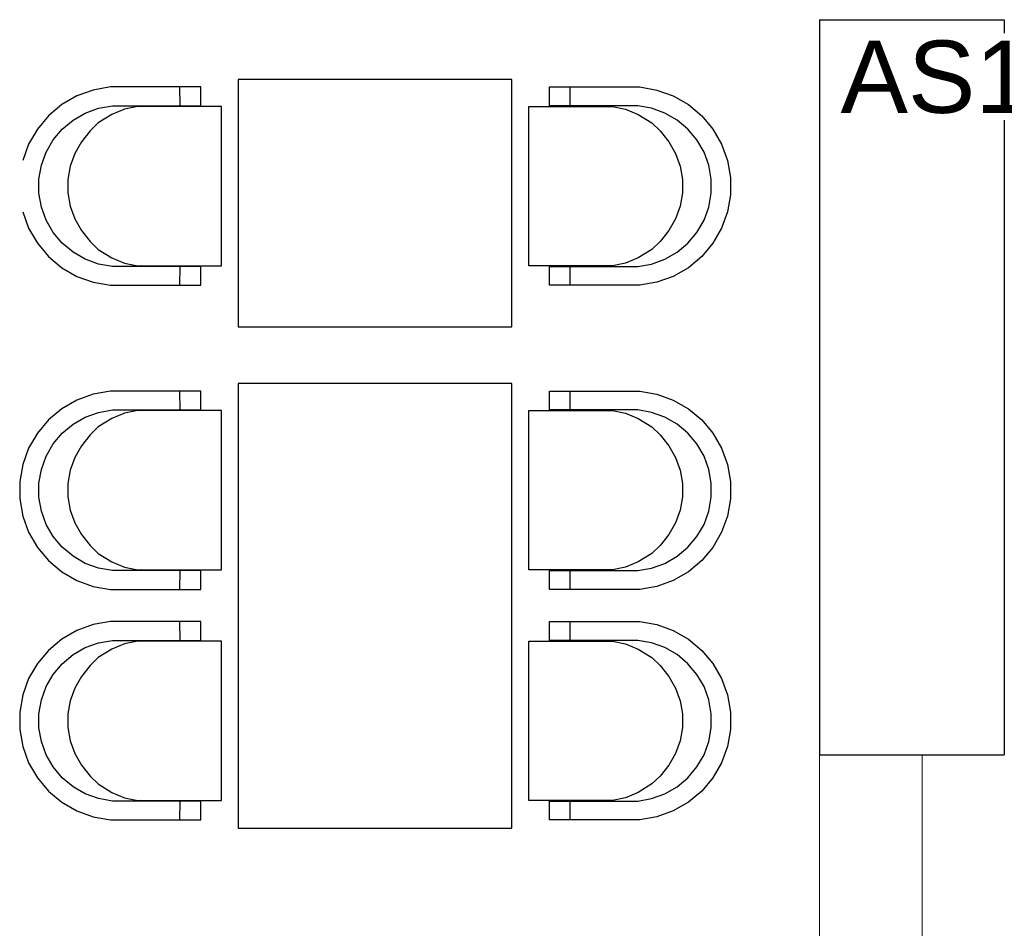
# Model space of a CAD drawing. Header units: millimetres. Extents: x -197461 to 862495, y -970068 to 63888.
# Tile 245 of 253: x -75247 to -72367, y -111934 to -109277. Entities that reach past the tile are written whole.
import ezdxf

# ---------------------------------------------------------------- set-up
doc = ezdxf.new("R2010")
doc.units = ezdxf.units.MM
for name, color, linetype in [('AR-Hatch', 7, 'CONTINUOUS'), ('hatch_mb', 7, 'CONTINUOUS'), ('sienas es', 7, 'CONTINUOUS'), ('UAS', 240, 'CONTINUOUS')]:
    doc.layers.add(name, color=color, linetype=linetype)
doc.styles.add('ARIAL', font='arialbd.ttf')

msp = doc.modelspace()

# ---------------------------------------------------------------- linework, layer by layer
at = {"layer": 'AR-Hatch', "color": 251, "linetype": 'Continuous', "lineweight": 20, "true_color": 0x636466, "flags": 128}
msp.add_lwpolyline([(-72907.27004, -114927.17096), (-72607.27004, -114927.17096), (-72607.27004, -111427.17096), (-72907.27004, -111427.17096)], close=True, dxfattribs=at)
at = {"layer": 'hatch_mb', "color": 9, "linetype": 'Continuous', "true_color": 0xc7c8ca}
for p, q in [((-75079.28222, -109500.14994), (-75123.32855, -109525.52094)), ((-75079.28222, -109500.14994), (-75123.32855, -109525.52094)), ((-75031.49034, -109482.79494), (-75079.28222, -109500.14994)), ((-75031.49034, -109482.79494), (-75079.28222, -109500.14994)), ((-74981.40425, -109473.98294), (-75031.49034, -109482.79494)), ((-74981.40425, -109473.98294), (-75031.49034, -109482.79494)), ((-74717.27202, -109473.98294), (-74981.40425, -109473.98294)), ((-74717.27202, -109473.98294), (-74981.40425, -109473.98294)), ((-74777.77095, -109528.98294), (-74777.95884, -109473.98294)), ((-74777.77095, -109528.98294), (-74777.95884, -109473.98294)), ((-74717.27202, -109528.98294), (-74717.27202, -109473.98294)), ((-74717.27202, -109528.98294), (-74717.27202, -109473.98294)), ((-73697.26807, -109528.98294), (-73697.26807, -109473.98294)), ((-73697.26807, -109473.98294), (-73433.13584, -109473.98294)), ((-73697.26807, -109528.98294), (-73697.26807, -109473.98294)), ((-73697.26807, -109473.98294), (-73433.13584, -109473.98294)), ((-73636.76913, -109528.98294), (-73636.58125, -109473.98294)), ((-73636.76913, -109528.98294), (-73636.58125, -109473.98294)), ((-73433.13584, -109473.98294), (-73383.04975, -109482.79494)), ((-73433.13584, -109473.98294), (-73383.04975, -109482.79494)), ((-73383.04975, -109482.79494), (-73335.25787, -109500.14994)), ((-73383.04975, -109482.79494), (-73335.25787, -109500.14994)), ((-73335.25787, -109500.14994), (-73291.21154, -109525.52094)), ((-73335.25787, -109500.14994), (-73291.21154, -109525.52094)), ((-75123.32855, -109525.52094), (-75162.28829, -109558.13894)), ((-75123.32855, -109525.52094), (-75162.28829, -109558.13894)), ((-75015.9826, -109536.12294), (-74975.39514, -109528.98294)), ((-75015.9826, -109536.12294), (-74975.39514, -109528.98294)), ((-74975.39514, -109528.98294), (-74717.27202, -109528.98294)), ((-74975.39514, -109528.98294), (-74717.27202, -109528.98294)), ((-74901.1808, -109530.98294), (-74939.88455, -109538.81994)), ((-74901.1808, -109530.98294), (-74939.88455, -109538.81994)), ((-74656.87623, -109530.98294), (-74901.1808, -109530.98294)), ((-74656.87623, -109530.98294), (-74901.1808, -109530.98294)), ((-74895.80268, -109530.98294), (-74889.12828, -109529.59694)), ((-74895.80268, -109530.98294), (-74889.12828, -109529.59694)), ((-74889.12828, -109529.59694), (-74864.61151, -109528.98294)), ((-74889.12828, -109529.59694), (-74864.61151, -109528.98294)), ((-74656.87623, -109996.98294), (-74656.87623, -109530.98294)), ((-74656.87623, -109996.98294), (-74656.87623, -109530.98294)), ((-73757.66386, -109996.98294), (-73757.66386, -109530.98294)), ((-73757.66386, -109530.98294), (-73513.35929, -109530.98294)), ((-73757.66386, -109996.98294), (-73757.66386, -109530.98294)), ((-73757.66386, -109530.98294), (-73513.35929, -109530.98294)), ((-73439.14495, -109528.98294), (-73697.26807, -109528.98294)), ((-73439.14495, -109528.98294), (-73697.26807, -109528.98294)), ((-73525.41181, -109529.59694), (-73549.92858, -109528.98294)), ((-73525.41181, -109529.59694), (-73549.92858, -109528.98294)), ((-73518.73741, -109530.98294), (-73525.41181, -109529.59694)), ((-73518.73741, -109530.98294), (-73525.41181, -109529.59694)), ((-73513.35929, -109530.98294), (-73474.65554, -109538.81994)), ((-73513.35929, -109530.98294), (-73474.65554, -109538.81994)), ((-73398.55749, -109536.12294), (-73439.14495, -109528.98294)), ((-73398.55749, -109536.12294), (-73439.14495, -109528.98294)), ((-73291.21154, -109525.52094), (-73252.2518, -109558.13894)), ((-73291.21154, -109525.52094), (-73252.2518, -109558.13894)), ((-75162.28829, -109558.13894), (-75194.98071, -109597.00994)), ((-75162.28829, -109558.13894), (-75194.98071, -109597.00994)), ((-75090.40212, -109570.74694), (-75054.7108, -109550.18694)), ((-75090.40212, -109570.74694), (-75054.7108, -109550.18694)), ((-75054.7108, -109550.18694), (-75015.9826, -109536.12294)), ((-75054.7108, -109550.18694), (-75015.9826, -109536.12294)), ((-74976.81444, -109554.28494), (-75016.83986, -109578.96994)), ((-74976.81444, -109554.28494), (-75016.83986, -109578.96994)), ((-74939.88455, -109538.81994), (-74976.81444, -109554.28494)), ((-74939.88455, -109538.81994), (-74976.81444, -109554.28494)), ((-73474.65554, -109538.81994), (-73437.72565, -109554.28494)), ((-73474.65554, -109538.81994), (-73437.72565, -109554.28494)), ((-73437.72565, -109554.28494), (-73397.70023, -109578.96994)), ((-73437.72565, -109554.28494), (-73397.70023, -109578.96994)), ((-73359.82929, -109550.18694), (-73398.55749, -109536.12294)), ((-73359.82929, -109550.18694), (-73398.55749, -109536.12294)), ((-73324.13797, -109570.74694), (-73359.82929, -109550.18694)), ((-73324.13797, -109570.74694), (-73359.82929, -109550.18694)), ((-73252.2518, -109558.13894), (-73219.55937, -109597.00994)), ((-73252.2518, -109558.13894), (-73219.55937, -109597.00994)), ((-75121.974, -109597.17794), (-75090.40212, -109570.74694)), ((-75121.974, -109597.17794), (-75090.40212, -109570.74694)), ((-75016.83986, -109578.96994), (-75040.95634, -109602.27594)), ((-75016.83986, -109578.96994), (-75040.95634, -109602.27594)), ((-73397.70023, -109578.96994), (-73373.58375, -109602.27594)), ((-73397.70023, -109578.96994), (-73373.58375, -109602.27594)), ((-73292.56608, -109597.17794), (-73324.13797, -109570.74694)), ((-73292.56608, -109597.17794), (-73324.13797, -109570.74694)), ((-75194.98071, -109597.00994), (-75220.40966, -109640.95594)), ((-75194.98071, -109597.00994), (-75220.40966, -109640.95594)), ((-75148.46535, -109628.67794), (-75121.974, -109597.17794)), ((-75148.46535, -109628.67794), (-75121.974, -109597.17794)), ((-75040.95634, -109602.27594), (-75066.21779, -109634.43494)), ((-75040.95634, -109602.27594), (-75066.21779, -109634.43494)), ((-73373.58375, -109602.27594), (-73348.3223, -109634.43494)), ((-73373.58375, -109602.27594), (-73348.3223, -109634.43494)), ((-73266.07474, -109628.67794), (-73292.56608, -109597.17794)), ((-73266.07474, -109628.67794), (-73292.56608, -109597.17794)), ((-73219.55937, -109597.00994), (-73194.13043, -109640.95594)), ((-73219.55937, -109597.00994), (-73194.13043, -109640.95594)), ((-75220.40966, -109640.95594), (-75237.80427, -109688.63894)), ((-75220.40966, -109640.95594), (-75237.80427, -109688.63894)), ((-75169.07231, -109664.28794), (-75148.46535, -109628.67794)), ((-75169.07231, -109664.28794), (-75148.46535, -109628.67794)), ((-75066.21779, -109634.43494), (-75085.86814, -109668.53094)), ((-75066.21779, -109634.43494), (-75085.86814, -109668.53094)), ((-73348.3223, -109634.43494), (-73328.67194, -109668.53094)), ((-73348.3223, -109634.43494), (-73328.67194, -109668.53094)), ((-73245.46778, -109664.28794), (-73266.07474, -109628.67794)), ((-73245.46778, -109664.28794), (-73266.07474, -109628.67794)), ((-73194.13043, -109640.95594), (-73176.73582, -109688.63894)), ((-73194.13043, -109640.95594), (-73176.73582, -109688.63894)), ((-75183.16837, -109702.92794), (-75169.07231, -109664.28794)), ((-75183.16837, -109702.92794), (-75169.07231, -109664.28794)), ((-75085.86814, -109668.53094), (-75099.30944, -109705.52594)), ((-75085.86814, -109668.53094), (-75099.30944, -109705.52594)), ((-73328.67194, -109668.53094), (-73315.23065, -109705.52594)), ((-73328.67194, -109668.53094), (-73315.23065, -109705.52594)), ((-73231.37172, -109702.92794), (-73245.46778, -109664.28794)), ((-73231.37172, -109702.92794), (-73245.46778, -109664.28794)), ((-75190.32468, -109743.42294), (-75183.16837, -109702.92794)), ((-75190.32468, -109743.42294), (-75183.16837, -109702.92794)), ((-73224.2154, -109743.42294), (-73231.37172, -109702.92794)), ((-73224.2154, -109743.42294), (-73231.37172, -109702.92794)), ((-73176.73582, -109688.63894), (-73167.90369, -109738.61094)), ((-73176.73582, -109688.63894), (-73167.90369, -109738.61094)), ((-75099.30944, -109705.52594), (-75106.13441, -109744.29794)), ((-75099.30944, -109705.52594), (-75106.13441, -109744.29794)), ((-73315.23065, -109705.52594), (-73308.40568, -109744.29794)), ((-73315.23065, -109705.52594), (-73308.40568, -109744.29794)), ((-75190.32468, -109784.54294), (-75190.32468, -109743.42294)), ((-75190.32468, -109784.54294), (-75190.32468, -109743.42294)), ((-75106.13441, -109744.29794), (-75106.13441, -109783.66794)), ((-75106.13441, -109744.29794), (-75106.13441, -109783.66794)), ((-73308.40568, -109744.29794), (-73308.40568, -109783.66794)), ((-73308.40568, -109744.29794), (-73308.40568, -109783.66794)), ((-73224.2154, -109784.54294), (-73224.2154, -109743.42294)), ((-73224.2154, -109784.54294), (-73224.2154, -109743.42294)), ((-73167.90369, -109738.61094), (-73167.90369, -109789.35494)), ((-73167.90369, -109738.61094), (-73167.90369, -109789.35494)), ((-75183.16837, -109825.03794), (-75190.32468, -109784.54294)), ((-75183.16837, -109825.03794), (-75190.32468, -109784.54294)), ((-75106.13441, -109783.66794), (-75099.30944, -109822.43994)), ((-75106.13441, -109783.66794), (-75099.30944, -109822.43994)), ((-73308.40568, -109783.66794), (-73315.23065, -109822.43994)), ((-73308.40568, -109783.66794), (-73315.23065, -109822.43994)), ((-73231.37172, -109825.03794), (-73224.2154, -109784.54294)), ((-73231.37172, -109825.03794), (-73224.2154, -109784.54294)), ((-73167.90369, -109789.35494), (-73176.73582, -109839.32694)), ((-73167.90369, -109789.35494), (-73176.73582, -109839.32694)), ((-75237.80427, -109839.32694), (-75220.40966, -109887.00994)), ((-75237.80427, -109839.32694), (-75220.40966, -109887.00994)), ((-75169.07231, -109863.67794), (-75183.16837, -109825.03794)), ((-75169.07231, -109863.67794), (-75183.16837, -109825.03794)), ((-75099.30944, -109822.43994), (-75085.86814, -109859.43494)), ((-75099.30944, -109822.43994), (-75085.86814, -109859.43494)), ((-73315.23065, -109822.43994), (-73328.67194, -109859.43494)), ((-73315.23065, -109822.43994), (-73328.67194, -109859.43494)), ((-73245.46778, -109863.67794), (-73231.37172, -109825.03794)), ((-73245.46778, -109863.67794), (-73231.37172, -109825.03794)), ((-73176.73582, -109839.32694), (-73194.13043, -109887.00994)), ((-73176.73582, -109839.32694), (-73194.13043, -109887.00994)), ((-75148.46535, -109899.28794), (-75169.07231, -109863.67794)), ((-75148.46535, -109899.28794), (-75169.07231, -109863.67794)), ((-75085.86814, -109859.43494), (-75066.21779, -109893.53094)), ((-75085.86814, -109859.43494), (-75066.21779, -109893.53094)), ((-73328.67194, -109859.43494), (-73348.3223, -109893.53094)), ((-73328.67194, -109859.43494), (-73348.3223, -109893.53094)), ((-73266.07474, -109899.28794), (-73245.46778, -109863.67794)), ((-73266.07474, -109899.28794), (-73245.46778, -109863.67794)), ((-75220.40966, -109887.00994), (-75194.98071, -109930.95594)), ((-75220.40966, -109887.00994), (-75194.98071, -109930.95594)), ((-75121.974, -109930.78794), (-75148.46535, -109899.28794)), ((-75121.974, -109930.78794), (-75148.46535, -109899.28794)), ((-75066.21779, -109893.53094), (-75040.95634, -109925.68994)), ((-75066.21779, -109893.53094), (-75040.95634, -109925.68994)), ((-73348.3223, -109893.53094), (-73373.58375, -109925.68994)), ((-73348.3223, -109893.53094), (-73373.58375, -109925.68994)), ((-73292.56608, -109930.78794), (-73266.07474, -109899.28794)), ((-73292.56608, -109930.78794), (-73266.07474, -109899.28794)), ((-73194.13043, -109887.00994), (-73219.55937, -109930.95594)), ((-73194.13043, -109887.00994), (-73219.55937, -109930.95594)), ((-75194.98071, -109930.95594), (-75162.28829, -109969.82694)), ((-75194.98071, -109930.95594), (-75162.28829, -109969.82694)), ((-75090.40212, -109957.21894), (-75121.974, -109930.78794)), ((-75090.40212, -109957.21894), (-75121.974, -109930.78794)), ((-75040.95634, -109925.68994), (-75016.83986, -109948.99594)), ((-75040.95634, -109925.68994), (-75016.83986, -109948.99594)), ((-73373.58375, -109925.68994), (-73397.70023, -109948.99594)), ((-73373.58375, -109925.68994), (-73397.70023, -109948.99594)), ((-73324.13797, -109957.21894), (-73292.56608, -109930.78794)), ((-73324.13797, -109957.21894), (-73292.56608, -109930.78794)), ((-73219.55937, -109930.95594), (-73252.2518, -109969.82694)), ((-73219.55937, -109930.95594), (-73252.2518, -109969.82694)), ((-75054.7108, -109977.77894), (-75090.40212, -109957.21894)), ((-75054.7108, -109977.77894), (-75090.40212, -109957.21894)), ((-75016.83986, -109948.99594), (-74976.81444, -109973.68094)), ((-75016.83986, -109948.99594), (-74976.81444, -109973.68094)), ((-73397.70023, -109948.99594), (-73437.72565, -109973.68094)), ((-73397.70023, -109948.99594), (-73437.72565, -109973.68094)), ((-73359.82929, -109977.77894), (-73324.13797, -109957.21894)), ((-73359.82929, -109977.77894), (-73324.13797, -109957.21894)), ((-75162.28829, -109969.82694), (-75123.32855, -110002.44494)), ((-75162.28829, -109969.82694), (-75123.32855, -110002.44494)), ((-75015.9826, -109991.84294), (-75054.7108, -109977.77894)), ((-75015.9826, -109991.84294), (-75054.7108, -109977.77894)), ((-74976.81444, -109973.68094), (-74939.88455, -109989.14594)), ((-74976.81444, -109973.68094), (-74939.88455, -109989.14594)), ((-74939.88455, -109989.14594), (-74901.1808, -109996.98294)), ((-74939.88455, -109989.14594), (-74901.1808, -109996.98294)), ((-73474.65554, -109989.14594), (-73513.35929, -109996.98294)), ((-73474.65554, -109989.14594), (-73513.35929, -109996.98294)), ((-73437.72565, -109973.68094), (-73474.65554, -109989.14594)), ((-73437.72565, -109973.68094), (-73474.65554, -109989.14594)), ((-73398.55749, -109991.84294), (-73359.82929, -109977.77894)), ((-73398.55749, -109991.84294), (-73359.82929, -109977.77894)), ((-73252.2518, -109969.82694), (-73291.21154, -110002.44494)), ((-73252.2518, -109969.82694), (-73291.21154, -110002.44494)), ((-75123.32855, -110002.44494), (-75079.28222, -110027.81594)), ((-75123.32855, -110002.44494), (-75079.28222, -110027.81594)), ((-74975.39514, -109998.98294), (-75015.9826, -109991.84294)), ((-74975.39514, -109998.98294), (-75015.9826, -109991.84294)), ((-74717.27202, -109998.98294), (-74975.39514, -109998.98294)), ((-74717.27202, -109998.98294), (-74975.39514, -109998.98294)), ((-74901.1808, -109996.98294), (-74656.87623, -109996.98294)), ((-74901.1808, -109996.98294), (-74656.87623, -109996.98294)), ((-74879.31954, -109998.98294), (-74893.02488, -109996.98294)), ((-74879.31954, -109998.98294), (-74893.02488, -109996.98294)), ((-74777.95884, -110053.98294), (-74777.77095, -109998.98294)), ((-74777.95884, -110053.98294), (-74777.77095, -109998.98294)), ((-74717.27202, -110053.98294), (-74717.27202, -109998.98294)), ((-74717.27202, -110053.98294), (-74717.27202, -109998.98294)), ((-73513.35929, -109996.98294), (-73757.66386, -109996.98294)), ((-73513.35929, -109996.98294), (-73757.66386, -109996.98294)), ((-73697.26807, -110053.98294), (-73697.26807, -109998.98294)), ((-73697.26807, -109998.98294), (-73439.14495, -109998.98294)), ((-73697.26807, -110053.98294), (-73697.26807, -109998.98294)), ((-73697.26807, -109998.98294), (-73439.14495, -109998.98294)), ((-73636.58125, -110053.98294), (-73636.76913, -109998.98294)), ((-73636.58125, -110053.98294), (-73636.76913, -109998.98294)), ((-73535.22055, -109998.98294), (-73521.51521, -109996.98294)), ((-73535.22055, -109998.98294), (-73521.51521, -109996.98294)), ((-73439.14495, -109998.98294), (-73398.55749, -109991.84294)), ((-73439.14495, -109998.98294), (-73398.55749, -109991.84294)), ((-73291.21154, -110002.44494), (-73335.25787, -110027.81594)), ((-73291.21154, -110002.44494), (-73335.25787, -110027.81594)), ((-75079.28222, -110027.81594), (-75031.49034, -110045.17094)), ((-75079.28222, -110027.81594), (-75031.49034, -110045.17094)), ((-75031.49034, -110045.17094), (-74981.40425, -110053.98294)), ((-75031.49034, -110045.17094), (-74981.40425, -110053.98294)), ((-73383.04975, -110045.17094), (-73433.13584, -110053.98294)), ((-73383.04975, -110045.17094), (-73433.13584, -110053.98294)), ((-73335.25787, -110027.81594), (-73383.04975, -110045.17094)), ((-73335.25787, -110027.81594), (-73383.04975, -110045.17094)), ((-74981.40425, -110053.98294), (-74717.27202, -110053.98294)), ((-74981.40425, -110053.98294), (-74717.27202, -110053.98294)), ((-73433.13584, -110053.98294), (-73697.26807, -110053.98294)), ((-73433.13584, -110053.98294), (-73697.26807, -110053.98294)), ((-74981.40425, -110363.35593), (-75031.49034, -110372.16793)), ((-74981.40425, -110363.35593), (-75031.49034, -110372.16793)), ((-74717.27202, -110363.35593), (-74981.40425, -110363.35593)), ((-74717.27202, -110363.35593), (-74981.40425, -110363.35593)), ((-74777.77095, -110418.35593), (-74777.95884, -110363.35593)), ((-74777.77095, -110418.35593), (-74777.95884, -110363.35593)), ((-74717.27202, -110418.35593), (-74717.27202, -110363.35593)), ((-74717.27202, -110418.35593), (-74717.27202, -110363.35593)), ((-73697.26807, -110418.35593), (-73697.26807, -110363.35593)), ((-73697.26807, -110363.35593), (-73433.13584, -110363.35593)), ((-73697.26807, -110418.35593), (-73697.26807, -110363.35593)), ((-73697.26807, -110363.35593), (-73433.13584, -110363.35593)), ((-73636.76913, -110418.35593), (-73636.58125, -110363.35593)), ((-73636.76913, -110418.35593), (-73636.58125, -110363.35593)), ((-73433.13584, -110363.35593), (-73383.04975, -110372.16793)), ((-73433.13584, -110363.35593), (-73383.04975, -110372.16793)), ((-75079.28222, -110389.52293), (-75123.32855, -110414.89393)), ((-75079.28222, -110389.52293), (-75123.32855, -110414.89393)), ((-75031.49034, -110372.16793), (-75079.28222, -110389.52293)), ((-75031.49034, -110372.16793), (-75079.28222, -110389.52293)), ((-73383.04975, -110372.16793), (-73335.25787, -110389.52293)), ((-73383.04975, -110372.16793), (-73335.25787, -110389.52293)), ((-73335.25787, -110389.52293), (-73291.21154, -110414.89393)), ((-73335.25787, -110389.52293), (-73291.21154, -110414.89393)), ((-75123.32855, -110414.89393), (-75162.28829, -110447.51193)), ((-75123.32855, -110414.89393), (-75162.28829, -110447.51193)), ((-75015.9826, -110425.49593), (-74975.39514, -110418.35593)), ((-75015.9826, -110425.49593), (-74975.39514, -110418.35593)), ((-74975.39514, -110418.35593), (-74717.27202, -110418.35593)), ((-74975.39514, -110418.35593), (-74717.27202, -110418.35593)), ((-74901.1808, -110420.35593), (-74939.88455, -110428.19293)), ((-74901.1808, -110420.35593), (-74939.88455, -110428.19293)), ((-74656.87623, -110420.35593), (-74901.1808, -110420.35593)), ((-74656.87623, -110420.35593), (-74901.1808, -110420.35593)), ((-74895.80268, -110420.35593), (-74889.12828, -110418.96993)), ((-74895.80268, -110420.35593), (-74889.12828, -110418.96993)), ((-74889.12828, -110418.96993), (-74864.61151, -110418.35593)), ((-74889.12828, -110418.96993), (-74864.61151, -110418.35593)), ((-74656.87623, -110886.35593), (-74656.87623, -110420.35593)), ((-74656.87623, -110886.35593), (-74656.87623, -110420.35593)), ((-73757.66386, -110886.35593), (-73757.66386, -110420.35593)), ((-73757.66386, -110420.35593), (-73513.35929, -110420.35593)), ((-73757.66386, -110886.35593), (-73757.66386, -110420.35593)), ((-73757.66386, -110420.35593), (-73513.35929, -110420.35593)), ((-73439.14495, -110418.35593), (-73697.26807, -110418.35593)), ((-73439.14495, -110418.35593), (-73697.26807, -110418.35593)), ((-73525.41181, -110418.96993), (-73549.92858, -110418.35593)), ((-73525.41181, -110418.96993), (-73549.92858, -110418.35593)), ((-73518.73741, -110420.35593), (-73525.41181, -110418.96993)), ((-73518.73741, -110420.35593), (-73525.41181, -110418.96993)), ((-73513.35929, -110420.35593), (-73474.65554, -110428.19293)), ((-73513.35929, -110420.35593), (-73474.65554, -110428.19293)), ((-73398.55749, -110425.49593), (-73439.14495, -110418.35593)), ((-73398.55749, -110425.49593), (-73439.14495, -110418.35593)), ((-73291.21154, -110414.89393), (-73252.2518, -110447.51193)), ((-73291.21154, -110414.89393), (-73252.2518, -110447.51193)), ((-75162.28829, -110447.51193), (-75194.98071, -110486.38293)), ((-75162.28829, -110447.51193), (-75194.98071, -110486.38293)), ((-75090.40212, -110460.11993), (-75054.7108, -110439.55993)), ((-75090.40212, -110460.11993), (-75054.7108, -110439.55993)), ((-75054.7108, -110439.55993), (-75015.9826, -110425.49593)), ((-75054.7108, -110439.55993), (-75015.9826, -110425.49593)), ((-74976.81444, -110443.65793), (-75016.83986, -110468.34293)), ((-74976.81444, -110443.65793), (-75016.83986, -110468.34293)), ((-74939.88455, -110428.19293), (-74976.81444, -110443.65793)), ((-74939.88455, -110428.19293), (-74976.81444, -110443.65793)), ((-73474.65554, -110428.19293), (-73437.72565, -110443.65793)), ((-73474.65554, -110428.19293), (-73437.72565, -110443.65793)), ((-73437.72565, -110443.65793), (-73397.70023, -110468.34293)), ((-73437.72565, -110443.65793), (-73397.70023, -110468.34293)), ((-73359.82929, -110439.55993), (-73398.55749, -110425.49593)), ((-73359.82929, -110439.55993), (-73398.55749, -110425.49593)), ((-73324.13797, -110460.11993), (-73359.82929, -110439.55993)), ((-73324.13797, -110460.11993), (-73359.82929, -110439.55993)), ((-73252.2518, -110447.51193), (-73219.55937, -110486.38293)), ((-73252.2518, -110447.51193), (-73219.55937, -110486.38293)), ((-75121.974, -110486.55093), (-75090.40212, -110460.11993)), ((-75121.974, -110486.55093), (-75090.40212, -110460.11993)), ((-75016.83986, -110468.34293), (-75040.95634, -110491.64893)), ((-75016.83986, -110468.34293), (-75040.95634, -110491.64893)), ((-73397.70023, -110468.34293), (-73373.58375, -110491.64893)), ((-73397.70023, -110468.34293), (-73373.58375, -110491.64893)), ((-73292.56608, -110486.55093), (-73324.13797, -110460.11993)), ((-73292.56608, -110486.55093), (-73324.13797, -110460.11993)), ((-75194.98071, -110486.38293), (-75220.40966, -110530.32893)), ((-75194.98071, -110486.38293), (-75220.40966, -110530.32893)), ((-75148.46535, -110518.05093), (-75121.974, -110486.55093)), ((-75148.46535, -110518.05093), (-75121.974, -110486.55093)), ((-75040.95634, -110491.64893), (-75066.21779, -110523.80793)), ((-75040.95634, -110491.64893), (-75066.21779, -110523.80793)), ((-73373.58375, -110491.64893), (-73348.3223, -110523.80793)), ((-73373.58375, -110491.64893), (-73348.3223, -110523.80793)), ((-73266.07474, -110518.05093), (-73292.56608, -110486.55093)), ((-73266.07474, -110518.05093), (-73292.56608, -110486.55093)), ((-73219.55937, -110486.38293), (-73194.13043, -110530.32893)), ((-73219.55937, -110486.38293), (-73194.13043, -110530.32893)), ((-75220.40966, -110530.32893), (-75237.80427, -110578.01193)), ((-75220.40966, -110530.32893), (-75237.80427, -110578.01193)), ((-75169.07231, -110553.66093), (-75148.46535, -110518.05093)), ((-75169.07231, -110553.66093), (-75148.46535, -110518.05093)), ((-75066.21779, -110523.80793), (-75085.86814, -110557.90393)), ((-75066.21779, -110523.80793), (-75085.86814, -110557.90393)), ((-73348.3223, -110523.80793), (-73328.67194, -110557.90393)), ((-73348.3223, -110523.80793), (-73328.67194, -110557.90393)), ((-73245.46778, -110553.66093), (-73266.07474, -110518.05093)), ((-73245.46778, -110553.66093), (-73266.07474, -110518.05093)), ((-73194.13043, -110530.32893), (-73176.73582, -110578.01193)), ((-73194.13043, -110530.32893), (-73176.73582, -110578.01193)), ((-75183.16837, -110592.30093), (-75169.07231, -110553.66093)), ((-75183.16837, -110592.30093), (-75169.07231, -110553.66093)), ((-75085.86814, -110557.90393), (-75099.30944, -110594.89893)), ((-75085.86814, -110557.90393), (-75099.30944, -110594.89893)), ((-73328.67194, -110557.90393), (-73315.23065, -110594.89893)), ((-73328.67194, -110557.90393), (-73315.23065, -110594.89893)), ((-73231.37172, -110592.30093), (-73245.46778, -110553.66093)), ((-73231.37172, -110592.30093), (-73245.46778, -110553.66093)), ((-75237.80427, -110578.01193), (-75246.6364, -110627.98393)), ((-75237.80427, -110578.01193), (-75246.6364, -110627.98393)), ((-75190.32468, -110632.79593), (-75183.16837, -110592.30093)), ((-75190.32468, -110632.79593), (-75183.16837, -110592.30093)), ((-75099.30944, -110594.89893), (-75106.13441, -110633.67093)), ((-75099.30944, -110594.89893), (-75106.13441, -110633.67093)), ((-73315.23065, -110594.89893), (-73308.40568, -110633.67093)), ((-73315.23065, -110594.89893), (-73308.40568, -110633.67093)), ((-73224.2154, -110632.79593), (-73231.37172, -110592.30093)), ((-73224.2154, -110632.79593), (-73231.37172, -110592.30093)), ((-73176.73582, -110578.01193), (-73167.90369, -110627.98393)), ((-73176.73582, -110578.01193), (-73167.90369, -110627.98393)), ((-75246.6364, -110627.98393), (-75246.6364, -110678.72793)), ((-75246.6364, -110627.98393), (-75246.6364, -110678.72793)), ((-75190.32468, -110673.91593), (-75190.32468, -110632.79593)), ((-75190.32468, -110673.91593), (-75190.32468, -110632.79593)), ((-75106.13441, -110633.67093), (-75106.13441, -110673.04093)), ((-75106.13441, -110633.67093), (-75106.13441, -110673.04093)), ((-73308.40568, -110633.67093), (-73308.40568, -110673.04093)), ((-73308.40568, -110633.67093), (-73308.40568, -110673.04093)), ((-73224.2154, -110673.91593), (-73224.2154, -110632.79593)), ((-73224.2154, -110673.91593), (-73224.2154, -110632.79593)), ((-73167.90369, -110627.98393), (-73167.90369, -110678.72793)), ((-73167.90369, -110627.98393), (-73167.90369, -110678.72793)), ((-75246.6364, -110678.72793), (-75237.80427, -110728.69993)), ((-75246.6364, -110678.72793), (-75237.80427, -110728.69993)), ((-75183.16837, -110714.41093), (-75190.32468, -110673.91593)), ((-75183.16837, -110714.41093), (-75190.32468, -110673.91593)), ((-75106.13441, -110673.04093), (-75099.30944, -110711.81293)), ((-75106.13441, -110673.04093), (-75099.30944, -110711.81293)), ((-73308.40568, -110673.04093), (-73315.23065, -110711.81293)), ((-73308.40568, -110673.04093), (-73315.23065, -110711.81293)), ((-73231.37172, -110714.41093), (-73224.2154, -110673.91593)), ((-73231.37172, -110714.41093), (-73224.2154, -110673.91593)), ((-73167.90369, -110678.72793), (-73176.73582, -110728.69993)), ((-73167.90369, -110678.72793), (-73176.73582, -110728.69993)), ((-75237.80427, -110728.69993), (-75220.40966, -110776.38293)), ((-75237.80427, -110728.69993), (-75220.40966, -110776.38293)), ((-75169.07231, -110753.05093), (-75183.16837, -110714.41093)), ((-75169.07231, -110753.05093), (-75183.16837, -110714.41093)), ((-75099.30944, -110711.81293), (-75085.86814, -110748.80793)), ((-75099.30944, -110711.81293), (-75085.86814, -110748.80793)), ((-73315.23065, -110711.81293), (-73328.67194, -110748.80793)), ((-73315.23065, -110711.81293), (-73328.67194, -110748.80793)), ((-73245.46778, -110753.05093), (-73231.37172, -110714.41093)), ((-73245.46778, -110753.05093), (-73231.37172, -110714.41093)), ((-73176.73582, -110728.69993), (-73194.13043, -110776.38293)), ((-73176.73582, -110728.69993), (-73194.13043, -110776.38293)), ((-75148.46535, -110788.66093), (-75169.07231, -110753.05093)), ((-75148.46535, -110788.66093), (-75169.07231, -110753.05093)), ((-75085.86814, -110748.80793), (-75066.21779, -110782.90393)), ((-75085.86814, -110748.80793), (-75066.21779, -110782.90393)), ((-73328.67194, -110748.80793), (-73348.3223, -110782.90393)), ((-73328.67194, -110748.80793), (-73348.3223, -110782.90393)), ((-73266.07474, -110788.66093), (-73245.46778, -110753.05093)), ((-73266.07474, -110788.66093), (-73245.46778, -110753.05093)), ((-75220.40966, -110776.38293), (-75194.98071, -110820.32893)), ((-75220.40966, -110776.38293), (-75194.98071, -110820.32893)), ((-75121.974, -110820.16093), (-75148.46535, -110788.66093)), ((-75121.974, -110820.16093), (-75148.46535, -110788.66093)), ((-75066.21779, -110782.90393), (-75040.95634, -110815.06293)), ((-75066.21779, -110782.90393), (-75040.95634, -110815.06293)), ((-73348.3223, -110782.90393), (-73373.58375, -110815.06293)), ((-73348.3223, -110782.90393), (-73373.58375, -110815.06293)), ((-73292.56608, -110820.16093), (-73266.07474, -110788.66093)), ((-73292.56608, -110820.16093), (-73266.07474, -110788.66093)), ((-73194.13043, -110776.38293), (-73219.55937, -110820.32893)), ((-73194.13043, -110776.38293), (-73219.55937, -110820.32893)), ((-75194.98071, -110820.32893), (-75162.28829, -110859.19993)), ((-75194.98071, -110820.32893), (-75162.28829, -110859.19993)), ((-75090.40212, -110846.59193), (-75121.974, -110820.16093)), ((-75090.40212, -110846.59193), (-75121.974, -110820.16093)), ((-75040.95634, -110815.06293), (-75016.83986, -110838.36893)), ((-75040.95634, -110815.06293), (-75016.83986, -110838.36893)), ((-73373.58375, -110815.06293), (-73397.70023, -110838.36893)), ((-73373.58375, -110815.06293), (-73397.70023, -110838.36893)), ((-73324.13797, -110846.59193), (-73292.56608, -110820.16093)), ((-73324.13797, -110846.59193), (-73292.56608, -110820.16093)), ((-73219.55937, -110820.32893), (-73252.2518, -110859.19993)), ((-73219.55937, -110820.32893), (-73252.2518, -110859.19993)), ((-75054.7108, -110867.15193), (-75090.40212, -110846.59193)), ((-75054.7108, -110867.15193), (-75090.40212, -110846.59193)), ((-75016.83986, -110838.36893), (-74976.81444, -110863.05393)), ((-75016.83986, -110838.36893), (-74976.81444, -110863.05393)), ((-73397.70023, -110838.36893), (-73437.72565, -110863.05393)), ((-73397.70023, -110838.36893), (-73437.72565, -110863.05393)), ((-73359.82929, -110867.15193), (-73324.13797, -110846.59193)), ((-73359.82929, -110867.15193), (-73324.13797, -110846.59193)), ((-75162.28829, -110859.19993), (-75123.32855, -110891.81793)), ((-75162.28829, -110859.19993), (-75123.32855, -110891.81793)), ((-75015.9826, -110881.21593), (-75054.7108, -110867.15193)), ((-75015.9826, -110881.21593), (-75054.7108, -110867.15193)), ((-74975.39514, -110888.35593), (-75015.9826, -110881.21593)), ((-74975.39514, -110888.35593), (-75015.9826, -110881.21593)), ((-74976.81444, -110863.05393), (-74939.88455, -110878.51893)), ((-74976.81444, -110863.05393), (-74939.88455, -110878.51893)), ((-74939.88455, -110878.51893), (-74901.1808, -110886.35593)), ((-74939.88455, -110878.51893), (-74901.1808, -110886.35593)), ((-73474.65554, -110878.51893), (-73513.35929, -110886.35593)), ((-73474.65554, -110878.51893), (-73513.35929, -110886.35593)), ((-73437.72565, -110863.05393), (-73474.65554, -110878.51893)), ((-73437.72565, -110863.05393), (-73474.65554, -110878.51893)), ((-73439.14495, -110888.35593), (-73398.55749, -110881.21593)), ((-73439.14495, -110888.35593), (-73398.55749, -110881.21593)), ((-73398.55749, -110881.21593), (-73359.82929, -110867.15193)), ((-73398.55749, -110881.21593), (-73359.82929, -110867.15193)), ((-73252.2518, -110859.19993), (-73291.21154, -110891.81793)), ((-73252.2518, -110859.19993), (-73291.21154, -110891.81793)), ((-75123.32855, -110891.81793), (-75079.28222, -110917.18893)), ((-75123.32855, -110891.81793), (-75079.28222, -110917.18893)), ((-74717.27202, -110888.35593), (-74975.39514, -110888.35593)), ((-74717.27202, -110888.35593), (-74975.39514, -110888.35593)), ((-74901.1808, -110886.35593), (-74656.87623, -110886.35593)), ((-74901.1808, -110886.35593), (-74656.87623, -110886.35593)), ((-74879.31954, -110888.35593), (-74893.02488, -110886.35593)), ((-74879.31954, -110888.35593), (-74893.02488, -110886.35593)), ((-74777.95884, -110943.35593), (-74777.77095, -110888.35593)), ((-74777.95884, -110943.35593), (-74777.77095, -110888.35593)), ((-74717.27202, -110943.35593), (-74717.27202, -110888.35593)), ((-74717.27202, -110943.35593), (-74717.27202, -110888.35593)), ((-73513.35929, -110886.35593), (-73757.66386, -110886.35593)), ((-73513.35929, -110886.35593), (-73757.66386, -110886.35593)), ((-73697.26807, -110943.35593), (-73697.26807, -110888.35593)), ((-73697.26807, -110888.35593), (-73439.14495, -110888.35593)), ((-73697.26807, -110943.35593), (-73697.26807, -110888.35593)), ((-73697.26807, -110888.35593), (-73439.14495, -110888.35593)), ((-73636.58125, -110943.35593), (-73636.76913, -110888.35593)), ((-73636.58125, -110943.35593), (-73636.76913, -110888.35593)), ((-73535.22055, -110888.35593), (-73521.51521, -110886.35593)), ((-73535.22055, -110888.35593), (-73521.51521, -110886.35593)), ((-73291.21154, -110891.81793), (-73335.25787, -110917.18893)), ((-73291.21154, -110891.81793), (-73335.25787, -110917.18893)), ((-75079.28222, -110917.18893), (-75031.49034, -110934.54393)), ((-75079.28222, -110917.18893), (-75031.49034, -110934.54393)), ((-75031.49034, -110934.54393), (-74981.40425, -110943.35593)), ((-75031.49034, -110934.54393), (-74981.40425, -110943.35593)), ((-73383.04975, -110934.54393), (-73433.13584, -110943.35593)), ((-73383.04975, -110934.54393), (-73433.13584, -110943.35593)), ((-73335.25787, -110917.18893), (-73383.04975, -110934.54393)), ((-73335.25787, -110917.18893), (-73383.04975, -110934.54393)), ((-74981.40425, -110943.35593), (-74717.27202, -110943.35593)), ((-74981.40425, -110943.35593), (-74717.27202, -110943.35593)), ((-73433.13584, -110943.35593), (-73697.26807, -110943.35593)), ((-73433.13584, -110943.35593), (-73697.26807, -110943.35593)), ((-75031.49034, -111046.16793), (-75079.28222, -111063.52293)), ((-75031.49034, -111046.16793), (-75079.28222, -111063.52293)), ((-74981.40425, -111037.35593), (-75031.49034, -111046.16793)), ((-74981.40425, -111037.35593), (-75031.49034, -111046.16793)), ((-74717.27202, -111037.35593), (-74981.40425, -111037.35593)), ((-74717.27202, -111037.35593), (-74981.40425, -111037.35593)), ((-74777.77095, -111092.35593), (-74777.95884, -111037.35593)), ((-74777.77095, -111092.35593), (-74777.95884, -111037.35593)), ((-74717.27202, -111092.35593), (-74717.27202, -111037.35593)), ((-74717.27202, -111092.35593), (-74717.27202, -111037.35593)), ((-73697.26807, -111092.35593), (-73697.26807, -111037.35593)), ((-73697.26807, -111037.35593), (-73433.13584, -111037.35593)), ((-73697.26807, -111092.35593), (-73697.26807, -111037.35593)), ((-73697.26807, -111037.35593), (-73433.13584, -111037.35593)), ((-73636.76913, -111092.35593), (-73636.58125, -111037.35593)), ((-73636.76913, -111092.35593), (-73636.58125, -111037.35593)), ((-73433.13584, -111037.35593), (-73383.04975, -111046.16793)), ((-73433.13584, -111037.35593), (-73383.04975, -111046.16793)), ((-73383.04975, -111046.16793), (-73335.25787, -111063.52293)), ((-73383.04975, -111046.16793), (-73335.25787, -111063.52293)), ((-75079.28222, -111063.52293), (-75123.32855, -111088.89393)), ((-75079.28222, -111063.52293), (-75123.32855, -111088.89393)), ((-73335.25787, -111063.52293), (-73291.21154, -111088.89393)), ((-73335.25787, -111063.52293), (-73291.21154, -111088.89393)), ((-75123.32855, -111088.89393), (-75162.28829, -111121.51193)), ((-75123.32855, -111088.89393), (-75162.28829, -111121.51193)), ((-75090.40212, -111134.11993), (-75054.7108, -111113.55993)), ((-75090.40212, -111134.11993), (-75054.7108, -111113.55993)), ((-75054.7108, -111113.55993), (-75015.9826, -111099.49593)), ((-75054.7108, -111113.55993), (-75015.9826, -111099.49593)), ((-75015.9826, -111099.49593), (-74975.39514, -111092.35593)), ((-75015.9826, -111099.49593), (-74975.39514, -111092.35593)), ((-74939.88455, -111102.19293), (-74976.81444, -111117.65793)), ((-74939.88455, -111102.19293), (-74976.81444, -111117.65793)), ((-74975.39514, -111092.35593), (-74717.27202, -111092.35593)), ((-74975.39514, -111092.35593), (-74717.27202, -111092.35593)), ((-74901.1808, -111094.35593), (-74939.88455, -111102.19293)), ((-74901.1808, -111094.35593), (-74939.88455, -111102.19293)), ((-74656.87623, -111094.35593), (-74901.1808, -111094.35593)), ((-74656.87623, -111094.35593), (-74901.1808, -111094.35593)), ((-74895.80268, -111094.35593), (-74889.12828, -111092.96993)), ((-74895.80268, -111094.35593), (-74889.12828, -111092.96993)), ((-74889.12828, -111092.96993), (-74864.61151, -111092.35593)), ((-74889.12828, -111092.96993), (-74864.61151, -111092.35593)), ((-74656.87623, -111560.35593), (-74656.87623, -111094.35593)), ((-74656.87623, -111560.35593), (-74656.87623, -111094.35593)), ((-73757.66386, -111094.35593), (-73513.35929, -111094.35593)), ((-73757.66386, -111560.35593), (-73757.66386, -111094.35593)), ((-73757.66386, -111094.35593), (-73513.35929, -111094.35593)), ((-73757.66386, -111560.35593), (-73757.66386, -111094.35593)), ((-73439.14495, -111092.35593), (-73697.26807, -111092.35593)), ((-73439.14495, -111092.35593), (-73697.26807, -111092.35593)), ((-73525.41181, -111092.96993), (-73549.92858, -111092.35593)), ((-73525.41181, -111092.96993), (-73549.92858, -111092.35593)), ((-73518.73741, -111094.35593), (-73525.41181, -111092.96993)), ((-73518.73741, -111094.35593), (-73525.41181, -111092.96993)), ((-73513.35929, -111094.35593), (-73474.65554, -111102.19293)), ((-73513.35929, -111094.35593), (-73474.65554, -111102.19293)), ((-73474.65554, -111102.19293), (-73437.72565, -111117.65793)), ((-73474.65554, -111102.19293), (-73437.72565, -111117.65793)), ((-73398.55749, -111099.49593), (-73439.14495, -111092.35593)), ((-73398.55749, -111099.49593), (-73439.14495, -111092.35593)), ((-73359.82929, -111113.55993), (-73398.55749, -111099.49593)), ((-73359.82929, -111113.55993), (-73398.55749, -111099.49593)), ((-73324.13797, -111134.11993), (-73359.82929, -111113.55993)), ((-73324.13797, -111134.11993), (-73359.82929, -111113.55993)), ((-73291.21154, -111088.89393), (-73252.2518, -111121.51193)), ((-73291.21154, -111088.89393), (-73252.2518, -111121.51193)), ((-75162.28829, -111121.51193), (-75194.98071, -111160.38293)), ((-75162.28829, -111121.51193), (-75194.98071, -111160.38293)), ((-75121.974, -111160.55093), (-75090.40212, -111134.11993)), ((-75121.974, -111160.55093), (-75090.40212, -111134.11993)), ((-75016.83986, -111142.34293), (-75040.95634, -111165.64893)), ((-75016.83986, -111142.34293), (-75040.95634, -111165.64893)), ((-74976.81444, -111117.65793), (-75016.83986, -111142.34293)), ((-74976.81444, -111117.65793), (-75016.83986, -111142.34293)), ((-73437.72565, -111117.65793), (-73397.70023, -111142.34293)), ((-73437.72565, -111117.65793), (-73397.70023, -111142.34293)), ((-73397.70023, -111142.34293), (-73373.58375, -111165.64893)), ((-73397.70023, -111142.34293), (-73373.58375, -111165.64893)), ((-73292.56608, -111160.55093), (-73324.13797, -111134.11993)), ((-73292.56608, -111160.55093), (-73324.13797, -111134.11993)), ((-73252.2518, -111121.51193), (-73219.55937, -111160.38293)), ((-73252.2518, -111121.51193), (-73219.55937, -111160.38293)), ((-75194.98071, -111160.38293), (-75220.40966, -111204.32893)), ((-75194.98071, -111160.38293), (-75220.40966, -111204.32893)), ((-75148.46535, -111192.05093), (-75121.974, -111160.55093)), ((-75148.46535, -111192.05093), (-75121.974, -111160.55093)), ((-75040.95634, -111165.64893), (-75066.21779, -111197.80793)), ((-75040.95634, -111165.64893), (-75066.21779, -111197.80793)), ((-73373.58375, -111165.64893), (-73348.3223, -111197.80793)), ((-73373.58375, -111165.64893), (-73348.3223, -111197.80793)), ((-73266.07474, -111192.05093), (-73292.56608, -111160.55093)), ((-73266.07474, -111192.05093), (-73292.56608, -111160.55093)), ((-73219.55937, -111160.38293), (-73194.13043, -111204.32893)), ((-73219.55937, -111160.38293), (-73194.13043, -111204.32893)), ((-75169.07231, -111227.66093), (-75148.46535, -111192.05093)), ((-75169.07231, -111227.66093), (-75148.46535, -111192.05093)), ((-75066.21779, -111197.80793), (-75085.86814, -111231.90393)), ((-75066.21779, -111197.80793), (-75085.86814, -111231.90393)), ((-73348.3223, -111197.80793), (-73328.67194, -111231.90393)), ((-73348.3223, -111197.80793), (-73328.67194, -111231.90393)), ((-73245.46778, -111227.66093), (-73266.07474, -111192.05093)), ((-73245.46778, -111227.66093), (-73266.07474, -111192.05093)), ((-75220.40966, -111204.32893), (-75237.80427, -111252.01193)), ((-75220.40966, -111204.32893), (-75237.80427, -111252.01193)), ((-75183.16837, -111266.30093), (-75169.07231, -111227.66093)), ((-75183.16837, -111266.30093), (-75169.07231, -111227.66093)), ((-73231.37172, -111266.30093), (-73245.46778, -111227.66093)), ((-73231.37172, -111266.30093), (-73245.46778, -111227.66093)), ((-73194.13043, -111204.32893), (-73176.73582, -111252.01193)), ((-73194.13043, -111204.32893), (-73176.73582, -111252.01193)), ((-75237.80427, -111252.01193), (-75246.6364, -111301.98393)), ((-75237.80427, -111252.01193), (-75246.6364, -111301.98393)), ((-75085.86814, -111231.90393), (-75099.30944, -111268.89893)), ((-75085.86814, -111231.90393), (-75099.30944, -111268.89893)), ((-73328.67194, -111231.90393), (-73315.23065, -111268.89893)), ((-73328.67194, -111231.90393), (-73315.23065, -111268.89893)), ((-73176.73582, -111252.01193), (-73167.90369, -111301.98393)), ((-73176.73582, -111252.01193), (-73167.90369, -111301.98393)), ((-75190.32468, -111306.79593), (-75183.16837, -111266.30093)), ((-75190.32468, -111306.79593), (-75183.16837, -111266.30093)), ((-75099.30944, -111268.89893), (-75106.13441, -111307.67093)), ((-75099.30944, -111268.89893), (-75106.13441, -111307.67093)), ((-73315.23065, -111268.89893), (-73308.40568, -111307.67093)), ((-73315.23065, -111268.89893), (-73308.40568, -111307.67093)), ((-73224.2154, -111306.79593), (-73231.37172, -111266.30093)), ((-73224.2154, -111306.79593), (-73231.37172, -111266.30093)), ((-75246.6364, -111301.98393), (-75246.6364, -111352.72793)), ((-75246.6364, -111301.98393), (-75246.6364, -111352.72793)), ((-75190.32468, -111347.91593), (-75190.32468, -111306.79593)), ((-75190.32468, -111347.91593), (-75190.32468, -111306.79593)), ((-75106.13441, -111307.67093), (-75106.13441, -111347.04093)), ((-75106.13441, -111307.67093), (-75106.13441, -111347.04093)), ((-73308.40568, -111307.67093), (-73308.40568, -111347.04093)), ((-73308.40568, -111307.67093), (-73308.40568, -111347.04093)), ((-73224.2154, -111347.91593), (-73224.2154, -111306.79593)), ((-73224.2154, -111347.91593), (-73224.2154, -111306.79593)), ((-73167.90369, -111301.98393), (-73167.90369, -111352.72793)), ((-73167.90369, -111301.98393), (-73167.90369, -111352.72793)), ((-75246.6364, -111352.72793), (-75237.80427, -111402.69993)), ((-75246.6364, -111352.72793), (-75237.80427, -111402.69993)), ((-75183.16837, -111388.41093), (-75190.32468, -111347.91593)), ((-75183.16837, -111388.41093), (-75190.32468, -111347.91593)), ((-75106.13441, -111347.04093), (-75099.30944, -111385.81293)), ((-75106.13441, -111347.04093), (-75099.30944, -111385.81293)), ((-73308.40568, -111347.04093), (-73315.23065, -111385.81293)), ((-73308.40568, -111347.04093), (-73315.23065, -111385.81293)), ((-73231.37172, -111388.41093), (-73224.2154, -111347.91593)), ((-73231.37172, -111388.41093), (-73224.2154, -111347.91593)), ((-73167.90369, -111352.72793), (-73176.73582, -111402.69993)), ((-73167.90369, -111352.72793), (-73176.73582, -111402.69993)), ((-75169.07231, -111427.05093), (-75183.16837, -111388.41093)), ((-75169.07231, -111427.05093), (-75183.16837, -111388.41093)), ((-75099.30944, -111385.81293), (-75085.86814, -111422.80793)), ((-75099.30944, -111385.81293), (-75085.86814, -111422.80793)), ((-73315.23065, -111385.81293), (-73328.67194, -111422.80793)), ((-73315.23065, -111385.81293), (-73328.67194, -111422.80793)), ((-73245.46778, -111427.05093), (-73231.37172, -111388.41093)), ((-73245.46778, -111427.05093), (-73231.37172, -111388.41093)), ((-75237.80427, -111402.69993), (-75220.40966, -111450.38293)), ((-75237.80427, -111402.69993), (-75220.40966, -111450.38293)), ((-75148.46535, -111462.66093), (-75169.07231, -111427.05093)), ((-75148.46535, -111462.66093), (-75169.07231, -111427.05093)), ((-75085.86814, -111422.80793), (-75066.21779, -111456.90393)), ((-75085.86814, -111422.80793), (-75066.21779, -111456.90393)), ((-73328.67194, -111422.80793), (-73348.3223, -111456.90393)), ((-73328.67194, -111422.80793), (-73348.3223, -111456.90393)), ((-73266.07474, -111462.66093), (-73245.46778, -111427.05093)), ((-73266.07474, -111462.66093), (-73245.46778, -111427.05093)), ((-73176.73582, -111402.69993), (-73194.13043, -111450.38293)), ((-73176.73582, -111402.69993), (-73194.13043, -111450.38293)), ((-75220.40966, -111450.38293), (-75194.98071, -111494.32893)), ((-75220.40966, -111450.38293), (-75194.98071, -111494.32893)), ((-75066.21779, -111456.90393), (-75040.95634, -111489.06293)), ((-75066.21779, -111456.90393), (-75040.95634, -111489.06293)), ((-73348.3223, -111456.90393), (-73373.58375, -111489.06293)), ((-73348.3223, -111456.90393), (-73373.58375, -111489.06293)), ((-73194.13043, -111450.38293), (-73219.55937, -111494.32893)), ((-73194.13043, -111450.38293), (-73219.55937, -111494.32893)), ((-75121.974, -111494.16093), (-75148.46535, -111462.66093)), ((-75121.974, -111494.16093), (-75148.46535, -111462.66093)), ((-75040.95634, -111489.06293), (-75016.83986, -111512.36893)), ((-75040.95634, -111489.06293), (-75016.83986, -111512.36893)), ((-73373.58375, -111489.06293), (-73397.70023, -111512.36893)), ((-73373.58375, -111489.06293), (-73397.70023, -111512.36893)), ((-73292.56608, -111494.16093), (-73266.07474, -111462.66093)), ((-73292.56608, -111494.16093), (-73266.07474, -111462.66093)), ((-75194.98071, -111494.32893), (-75162.28829, -111533.19993)), ((-75194.98071, -111494.32893), (-75162.28829, -111533.19993)), ((-75090.40212, -111520.59193), (-75121.974, -111494.16093)), ((-75090.40212, -111520.59193), (-75121.974, -111494.16093)), ((-75016.83986, -111512.36893), (-74976.81444, -111537.05393)), ((-75016.83986, -111512.36893), (-74976.81444, -111537.05393)), ((-73397.70023, -111512.36893), (-73437.72565, -111537.05393)), ((-73397.70023, -111512.36893), (-73437.72565, -111537.05393)), ((-73324.13797, -111520.59193), (-73292.56608, -111494.16093)), ((-73324.13797, -111520.59193), (-73292.56608, -111494.16093)), ((-73219.55937, -111494.32893), (-73252.2518, -111533.19993)), ((-73219.55937, -111494.32893), (-73252.2518, -111533.19993)), ((-75162.28829, -111533.19993), (-75123.32855, -111565.81793)), ((-75162.28829, -111533.19993), (-75123.32855, -111565.81793)), ((-75054.7108, -111541.15193), (-75090.40212, -111520.59193)), ((-75054.7108, -111541.15193), (-75090.40212, -111520.59193)), ((-75015.9826, -111555.21593), (-75054.7108, -111541.15193)), ((-75015.9826, -111555.21593), (-75054.7108, -111541.15193)), ((-74976.81444, -111537.05393), (-74939.88455, -111552.51893)), ((-74976.81444, -111537.05393), (-74939.88455, -111552.51893)), ((-73437.72565, -111537.05393), (-73474.65554, -111552.51893)), ((-73437.72565, -111537.05393), (-73474.65554, -111552.51893)), ((-73398.55749, -111555.21593), (-73359.82929, -111541.15193)), ((-73398.55749, -111555.21593), (-73359.82929, -111541.15193)), ((-73359.82929, -111541.15193), (-73324.13797, -111520.59193)), ((-73359.82929, -111541.15193), (-73324.13797, -111520.59193)), ((-73252.2518, -111533.19993), (-73291.21154, -111565.81793)), ((-73252.2518, -111533.19993), (-73291.21154, -111565.81793)), ((-75123.32855, -111565.81793), (-75079.28222, -111591.18893)), ((-75123.32855, -111565.81793), (-75079.28222, -111591.18893)), ((-74975.39514, -111562.35593), (-75015.9826, -111555.21593)), ((-74975.39514, -111562.35593), (-75015.9826, -111555.21593)), ((-74717.27202, -111562.35593), (-74975.39514, -111562.35593)), ((-74717.27202, -111562.35593), (-74975.39514, -111562.35593)), ((-74939.88455, -111552.51893), (-74901.1808, -111560.35593)), ((-74939.88455, -111552.51893), (-74901.1808, -111560.35593)), ((-74901.1808, -111560.35593), (-74656.87623, -111560.35593)), ((-74901.1808, -111560.35593), (-74656.87623, -111560.35593)), ((-74879.31954, -111562.35593), (-74893.02488, -111560.35593)), ((-74879.31954, -111562.35593), (-74893.02488, -111560.35593)), ((-74777.95884, -111617.35593), (-74777.77095, -111562.35593)), ((-74777.95884, -111617.35593), (-74777.77095, -111562.35593)), ((-74717.27202, -111617.35593), (-74717.27202, -111562.35593)), ((-74717.27202, -111617.35593), (-74717.27202, -111562.35593)), ((-73513.35929, -111560.35593), (-73757.66386, -111560.35593)), ((-73513.35929, -111560.35593), (-73757.66386, -111560.35593)), ((-73697.26807, -111617.35593), (-73697.26807, -111562.35593)), ((-73697.26807, -111562.35593), (-73439.14495, -111562.35593)), ((-73697.26807, -111617.35593), (-73697.26807, -111562.35593)), ((-73697.26807, -111562.35593), (-73439.14495, -111562.35593)), ((-73636.58125, -111617.35593), (-73636.76913, -111562.35593)), ((-73636.58125, -111617.35593), (-73636.76913, -111562.35593)), ((-73535.22055, -111562.35593), (-73521.51521, -111560.35593)), ((-73535.22055, -111562.35593), (-73521.51521, -111560.35593)), ((-73474.65554, -111552.51893), (-73513.35929, -111560.35593)), ((-73474.65554, -111552.51893), (-73513.35929, -111560.35593)), ((-73439.14495, -111562.35593), (-73398.55749, -111555.21593)), ((-73439.14495, -111562.35593), (-73398.55749, -111555.21593)), ((-73291.21154, -111565.81793), (-73335.25787, -111591.18893)), ((-73291.21154, -111565.81793), (-73335.25787, -111591.18893)), ((-75079.28222, -111591.18893), (-75031.49034, -111608.54393)), ((-75079.28222, -111591.18893), (-75031.49034, -111608.54393)), ((-73335.25787, -111591.18893), (-73383.04975, -111608.54393)), ((-73335.25787, -111591.18893), (-73383.04975, -111608.54393)), ((-75031.49034, -111608.54393), (-74981.40425, -111617.35593)), ((-75031.49034, -111608.54393), (-74981.40425, -111617.35593)), ((-74981.40425, -111617.35593), (-74717.27202, -111617.35593)), ((-74981.40425, -111617.35593), (-74717.27202, -111617.35593)), ((-73433.13584, -111617.35593), (-73697.26807, -111617.35593)), ((-73433.13584, -111617.35593), (-73697.26807, -111617.35593)), ((-73383.04975, -111608.54393), (-73433.13584, -111617.35593)), ((-73383.04975, -111608.54393), (-73433.13584, -111617.35593))]:
    msp.add_line(p, q, dxfattribs=at)
at = {"layer": 'hatch_mb', "color": 9, "linetype": 'Continuous', "true_color": 0xc7c8ca, "flags": 128}
for points in [[(-74607.27004, -110175.49553), (-73807.27004, -110175.49553), (-73807.27004, -109452.045), (-74607.27004, -109452.045)], [(-74607.27004, -111641.418), (-73807.27004, -111641.418), (-73807.27004, -110341.418), (-74607.27004, -110341.418)]]:
    msp.add_lwpolyline(points, close=True, dxfattribs=at)
at = {"layer": 'sienas es', "color": 251, "linetype": 'Continuous', "true_color": 0x636466}
for p, q in [((-72907.27004, -109277.17096), (-72367.27004, -109277.17096)), ((-72907.27004, -109277.17096), (-72907.27004, -109841.82166)), ((-72907.27004, -109277.17096), (-72907.27004, -111427.17096)), ((-72907.27004, -109277.17096), (-72367.27004, -109277.17096)), ((-72367.27004, -109277.17096), (-72367.27004, -109841.82166)), ((-72367.27004, -109841.82166), (-72367.27004, -111427.17096)), ((-72907.27004, -111427.17096), (-72367.27004, -111427.17096))]:
    msp.add_line(p, q, dxfattribs=at)

# ---------------------------------------------------------------- next in the draw order: texts
at = {"layer": 'UAS', "color": 251, "linetype": 'Continuous', "lineweight": 20, "true_color": 0x636466, "insert": (-72156.36135, -109445.45363), "char_height": 211.4384766, "width": 1051.7117129, "attachment_point": 5, "style": 'ARIAL', "bg_fill": 3, "box_fill_scale": 1.1, "bg_fill_color": 256, "bg_fill_transparency": 0}
msp.add_mtext('\\A1;{\\fArial|b0|i0|c186|p34;\\C1;AS1/4/140}', dxfattribs=at)

doc.saveas('drawing.dxf')
